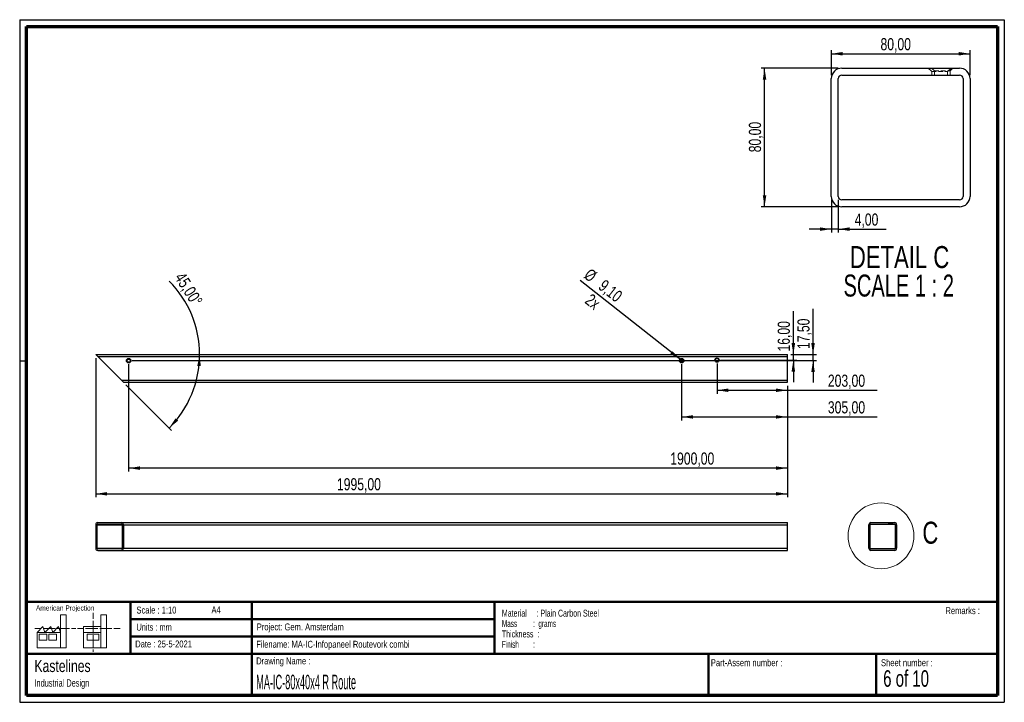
# Paper-space layout '80 Rechts Open' of a CAD drawing. Header units: millimetres. Extents: x 7 to 291, y 7 to 204.
import ezdxf

# ---------------------------------------------------------------- set-up
doc = ezdxf.new("R2010")
doc.units = ezdxf.units.MM
doc.linetypes.add('HIDDEN', pattern=[1.905, 1.27, -0.635])
for name, color, linetype in [('BORDERS', 7, 'Continuous'), ('DRAWING', 7, 'Continuous'), ('TEXT_SHEET_FORMAT', 7, 'Continuous')]:
    doc.layers.add(name, color=color, linetype=linetype)
doc.styles.add('SLDTEXTSTYLE0', font='TXT', dxfattribs={"width": 0.7})
doc.styles.add('SLDTEXTSTYLE1', font='TXT', dxfattribs={"width": 0.75})
doc.styles.add('SLDTEXTSTYLE2', font='TXT', dxfattribs={"width": 0.678571})
doc.styles.add('SLDTEXTSTYLE4', font='TXT', dxfattribs={"width": 0.55})
doc.styles.add('SLDTEXTSTYLE5', font='TXT', dxfattribs={"width": 0.605})
doc.styles.add('SLDTEXTSTYLE6', font='TXT', dxfattribs={"width": 0.549})
doc.styles.add('SLDTEXTSTYLE7', font='TXT', dxfattribs={"width": 0.467045})
doc.styles.add('SLDTEXTSTYLE8', font='TXT', dxfattribs={"width": 0.681818})
doc.dimstyles.new('SLDDIMSTYLE10', dxfattribs={"dimtxt": 3.5, "dimasz": 3.302, "dimexe": 0, "dimexo": 0.0625, "dimgap": 0.875, "dimtad": 1, "dimdec": 4, "dimlfac": 10, "dimzin": 12, "dimdsep": 46, "dimtxsty": 'SLDTEXTSTYLE1', "dimsah": 1, "dimcen": 0.09, "dimazin": 3, "dimtfac": 1, "dimtofl": 0, "dimtmove": 0, "dimatfit": 3, "dimfxl": 1, "dimfrac": 2, "dimtolj": 1, "dimtzin": 12, "dimarcsym": 0})
doc.dimstyles.new('SLDDIMSTYLE4', dxfattribs={"dimtxt": 3.5, "dimasz": 3.302, "dimexe": 0, "dimexo": 0.0625, "dimgap": 0.875, "dimtad": 1, "dimlfac": 2, "dimrnd": 1e-09, "dimzin": 12, "dimdsep": 46, "dimtxsty": 'SLDTEXTSTYLE1', "dimsah": 1, "dimcen": 0.09, "dimadec": 0, "dimazin": 3, "dimtfac": 1, "dimtmove": 0, "dimatfit": 0, "dimfxl": 1, "dimfrac": 2, "dimtolj": 1, "dimtzin": 12, "dimarcsym": 0})
doc.dimstyles.new('SLDDIMSTYLE5', dxfattribs={"dimtxt": 3.5, "dimasz": 3.302, "dimexe": 0, "dimexo": 0.0625, "dimgap": 0.875, "dimtad": 1, "dimlfac": 2, "dimrnd": 1e-09, "dimzin": 12, "dimdsep": 46, "dimtxsty": 'SLDTEXTSTYLE1', "dimsah": 1, "dimcen": 0.09, "dimadec": 0, "dimazin": 3, "dimtfac": 1, "dimtofl": 0, "dimtmove": 0, "dimatfit": 3, "dimfxl": 1, "dimfrac": 2, "dimtolj": 1, "dimtzin": 12, "dimarcsym": 0})
doc.dimstyles.new('SLDDIMSTYLE7', dxfattribs={"dimtxt": 3.5, "dimasz": 3.302, "dimexe": 0, "dimexo": 0.0625, "dimgap": 0.875, "dimtad": 1, "dimlfac": 10, "dimrnd": 1e-09, "dimzin": 12, "dimdsep": 46, "dimtxsty": 'SLDTEXTSTYLE1', "dimsah": 1, "dimcen": 0.09, "dimadec": 0, "dimazin": 3, "dimtfac": 1, "dimtofl": 0, "dimtmove": 0, "dimatfit": 3, "dimfxl": 1, "dimfrac": 2, "dimtolj": 1, "dimtzin": 12, "dimarcsym": 0})
doc.dimstyles.new('SLDDIMSTYLE8', dxfattribs={"dimtxt": 3.5, "dimasz": 3.302, "dimexe": 0, "dimexo": 0.0625, "dimgap": 0.875, "dimtad": 1, "dimlfac": 10, "dimrnd": 1e-09, "dimzin": 12, "dimdsep": 46, "dimtxsty": 'SLDTEXTSTYLE1', "dimsah": 1, "dimcen": 0.09, "dimadec": 0, "dimazin": 3, "dimtfac": 1, "dimtmove": 0, "dimatfit": 0, "dimfxl": 1, "dimfrac": 2, "dimtolj": 1, "dimtzin": 12, "dimarcsym": 0})
doc.dimstyles.new('SLDDIMSTYLE9', dxfattribs={"dimtxt": 3.5, "dimasz": 3.302, "dimexe": 0, "dimexo": 0.0625, "dimgap": 0.875, "dimtad": 1, "dimlfac": 10, "dimrnd": 1e-09, "dimzin": 12, "dimdsep": 46, "dimtxsty": 'SLDTEXTSTYLE1', "dimblk1": 'NONE', "dimsah": 1, "dimcen": 0, "dimadec": 0, "dimazin": 3, "dimtfac": 1, "dimtmove": 0, "dimatfit": 3, "dimldrblk": 'NONE', "dimfxl": 1, "dimfrac": 2, "dimtolj": 1, "dimtzin": 12, "dimarcsym": 0})

# ---------------------------------------------------------------- blocks, each defined once
blk = doc.blocks.new('SW_NOTE_0_25')
at = {"layer": 'TEXT_SHEET_FORMAT', "color": 0, "char_height": 2, "attachment_point": 1}
for s, insert, style in [('Material     : Plain Carbon Steel', (0, 2.58), 'SLDTEXTSTYLE5'), ('Mass         :  grams', (0, -0.42), 'SLDTEXTSTYLE4'), ('Thickness  :', (0, -3.42), 'SLDTEXTSTYLE5'), ('Finish        :', (0, -6.42), 'SLDTEXTSTYLE6')]:
    blk.add_mtext(s, dxfattribs=dict(at, insert=insert, style=style))
blk = doc.blocks.new('SW_NOTE_0_26')
at = {"layer": 'DRAWING', "color": 0, "attachment_point": 1, "style": 'SLDTEXTSTYLE1'}
for s, insert, char_height in [('Kastelines', (0, 4.51), 3.5), ('Industrial Design', (0, -1.09), 2.1167)]:
    blk.add_mtext(s, dxfattribs=dict(at, insert=insert, char_height=char_height))
blk = doc.blocks.new('_D_27')
at = {"layer": 'DRAWING', "color": 7}
blk.add_line((37.21, 98.44), (50.4, 85.24), dxfattribs=at)
for start, end in [(0, 44.9558), (315, 0)]:
    blk.add_arc((28.5, 107.14), 29.97, start, end, dxfattribs=at)
for points in [[(58.47, 107.14), (57.79, 103.87), (58.8, 103.82)], [(49.7, 85.95), (52.28, 88.07), (51.52, 88.75)]]:
    blk.add_solid(points, dxfattribs=at)
at = {"layer": 'DRAWING', "color": 7, "insert": (54.06, 131.26), "char_height": 3.5, "attachment_point": 1, "rotation": 302.2613, "style": 'SLDTEXTSTYLE1'}
blk.add_mtext('45,00°', dxfattribs=at)
blk = doc.blocks.new('_D_28')
at = {"layer": 'DRAWING', "color": 7}
for p, q in [((28.5, 106.14), (28.5, 65.95)), ((228, 98.14), (228, 65.95)), ((28.5, 66.95), (228, 66.95))]:
    blk.add_line(p, q, dxfattribs=at)
for points in [[(28.5, 66.95), (31.8, 66.45), (31.8, 67.46)], [(228, 66.95), (224.7, 67.46), (224.7, 66.45)]]:
    blk.add_solid(points, dxfattribs=at)
at = {"layer": 'DRAWING', "color": 7, "insert": (98.08, 71.47), "char_height": 3.5, "attachment_point": 1, "style": 'SLDTEXTSTYLE1'}
blk.add_mtext('1995,00', dxfattribs=at)
blk = doc.blocks.new('_D_29')
at = {"layer": 'DRAWING', "color": 7}
for p, q in [((197.5, 104.39), (197.5, 88.14)), ((228, 98.14), (228, 88.14)), ((197.5, 89.14), (228, 89.14)), ((228, 89.14), (253.9, 89.14))]:
    blk.add_line(p, q, dxfattribs=at)
for points in [[(197.5, 89.14), (200.8, 88.64), (200.8, 89.65)], [(228, 89.14), (224.7, 89.65), (224.7, 88.64)]]:
    blk.add_solid(points, dxfattribs=at)
at = {"layer": 'DRAWING', "color": 7, "insert": (239.68, 93.66), "char_height": 3.5, "attachment_point": 1, "style": 'SLDTEXTSTYLE1'}
blk.add_mtext('305,00', dxfattribs=at)
blk = doc.blocks.new('_D_30')
at = {"layer": 'DRAWING', "color": 7}
for p, q in [((38, 104.39), (38, 73.37)), ((228, 98.14), (228, 73.37)), ((228, 74.37), (38, 74.37))]:
    blk.add_line(p, q, dxfattribs=at)
for points in [[(38, 74.37), (41.3, 73.86), (41.3, 74.88)], [(228, 74.37), (224.7, 74.88), (224.7, 73.86)]]:
    blk.add_solid(points, dxfattribs=at)
at = {"layer": 'DRAWING', "color": 7, "insert": (194.23, 78.88), "char_height": 3.5, "attachment_point": 1, "style": 'SLDTEXTSTYLE1'}
blk.add_mtext('1900,00', dxfattribs=at)
blk = doc.blocks.new('_D_31')
at = {"layer": 'DRAWING', "color": 7}
for p, q in [((235.4, 107.14), (235.4, 120.38)), ((39, 105.39), (236.4, 105.39)), ((229, 107.14), (236.4, 107.14)), ((235.4, 105.39), (235.4, 107.14)), ((235.4, 105.39), (235.4, 99.04))]:
    blk.add_line(p, q, dxfattribs=at)
for points in [[(235.4, 107.14), (235.91, 110.45), (234.89, 110.45)], [(235.4, 105.39), (234.89, 102.09), (235.91, 102.09)]]:
    blk.add_solid(points, dxfattribs=at)
at = {"layer": 'DRAWING', "color": 7, "insert": (230.89, 108.74), "char_height": 3.5, "attachment_point": 1, "rotation": 90, "style": 'SLDTEXTSTYLE1'}
blk.add_mtext('17,50', dxfattribs=at)
blk = doc.blocks.new('_D_32')
at = {"layer": 'DRAWING', "color": 7}
for q in [(168.24, 128.48), (197.86, 105.11)]:
    blk.add_line((197.14, 105.68), q, dxfattribs=at)
blk.add_solid([(197.14, 105.68), (194.87, 108.12), (194.24, 107.32)], dxfattribs=at)
at = {"layer": 'DRAWING', "color": 7, "char_height": 3.5, "attachment_point": 1, "rotation": 321.726, "style": 'SLDTEXTSTYLE1'}
for s, insert in [('%%c', (171.21, 132.25)), ('9,10', (175.39, 129.02)), ('2x', (171.5, 124.94))]:
    blk.add_mtext(s, dxfattribs=dict(at, insert=insert))
blk = doc.blocks.new('_None')
blk = doc.blocks.new('_D_33')
at = {"layer": 'DRAWING', "color": 7}
for p, q in [((207.7, 104.54), (207.7, 95.84)), ((207.7, 96.84), (228, 96.84)), ((228, 98.14), (228, 95.84)), ((228, 96.84), (253.9, 96.84))]:
    blk.add_line(p, q, dxfattribs=at)
for points in [[(207.7, 96.84), (211, 96.33), (211, 97.35)], [(228, 96.84), (224.7, 97.35), (224.7, 96.33)]]:
    blk.add_solid(points, dxfattribs=at)
at = {"layer": 'DRAWING', "color": 7, "insert": (239.68, 101.35), "char_height": 3.5, "attachment_point": 1, "style": 'SLDTEXTSTYLE1'}
blk.add_mtext('203,00', dxfattribs=at)
blk = doc.blocks.new('_D_34')
at = {"layer": 'DRAWING', "color": 7}
for p, q in [((229.72, 107.14), (229.72, 119.66)), ((208.7, 105.54), (230.72, 105.54)), ((229, 107.14), (230.72, 107.14)), ((229.72, 105.54), (229.72, 107.14)), ((229.72, 105.54), (229.72, 99.19))]:
    blk.add_line(p, q, dxfattribs=at)
for points in [[(229.72, 107.14), (230.23, 110.45), (229.21, 110.45)], [(229.72, 105.54), (229.21, 102.24), (230.23, 102.24)]]:
    blk.add_solid(points, dxfattribs=at)
at = {"layer": 'DRAWING', "color": 7, "insert": (225.21, 108.02), "char_height": 3.5, "attachment_point": 1, "rotation": 90, "style": 'SLDTEXTSTYLE1'}
blk.add_mtext('16,00', dxfattribs=at)
blk = doc.blocks.new('_D_35')
at = {"layer": 'DRAWING', "color": 7}
for p, q in [((242.68, 189.79), (220.41, 189.79)), ((221.41, 149.79), (221.41, 189.79)), ((242.68, 149.79), (220.41, 149.79))]:
    blk.add_line(p, q, dxfattribs=at)
for points in [[(221.41, 189.79), (220.91, 186.49), (221.92, 186.49)], [(221.41, 149.79), (221.92, 153.09), (220.91, 153.09)]]:
    blk.add_solid(points, dxfattribs=at)
at = {"layer": 'DRAWING', "color": 7, "insert": (216.9, 165.52), "char_height": 3.5, "attachment_point": 1, "rotation": 90, "style": 'SLDTEXTSTYLE1'}
blk.add_mtext('80,00', dxfattribs=at)
blk = doc.blocks.new('_D_36')
at = {"layer": 'DRAWING', "color": 7}
for p, q in [((240.68, 187.79), (240.68, 194.95)), ((240.68, 193.95), (280.68, 193.95)), ((280.68, 187.79), (280.68, 194.95))]:
    blk.add_line(p, q, dxfattribs=at)
for points in [[(240.68, 193.95), (243.98, 193.44), (243.98, 194.46)], [(280.68, 193.95), (277.37, 194.46), (277.37, 193.44)]]:
    blk.add_solid(points, dxfattribs=at)
at = {"layer": 'DRAWING', "color": 7, "insert": (254.86, 198.46), "char_height": 3.5, "attachment_point": 1, "style": 'SLDTEXTSTYLE1'}
blk.add_mtext('80,00', dxfattribs=at)
blk = doc.blocks.new('_D_37')
at = {"layer": 'DRAWING', "color": 7}
for p, q in [((240.68, 151.79), (240.68, 142.34)), ((242.68, 151.79), (242.68, 142.34)), ((240.68, 143.34), (234.33, 143.34)), ((242.68, 143.34), (240.68, 143.34)), ((242.68, 143.34), (256.46, 143.34))]:
    blk.add_line(p, q, dxfattribs=at)
for points in [[(240.68, 143.34), (237.37, 143.85), (237.37, 142.83)], [(242.68, 143.34), (245.98, 142.83), (245.98, 143.85)]]:
    blk.add_solid(points, dxfattribs=at)
at = {"layer": 'DRAWING', "color": 7, "insert": (247.41, 147.85), "char_height": 3.5, "attachment_point": 1, "style": 'SLDTEXTSTYLE1'}
blk.add_mtext('4,00', dxfattribs=at)
blk = doc.blocks.new('SW_NOTE_0_27')
at = {"layer": 'DRAWING', "color": 0, "char_height": 6.35, "attachment_point": 2}
for s, insert, style in [('DETAIL C', (17.56, 8.19), 'SLDTEXTSTYLE1'), ('SCALE 1 : 2', (17.32, -0.03), 'SLDTEXTSTYLE8')]:
    blk.add_mtext(s, dxfattribs=dict(at, insert=insert, style=style))

psp = doc.layouts.new('80 Rechts Open')

# ---------------------------------------------------------------- linework, layer by layer
at = {"color": 7, "linetype": 'Continuous', "lineweight": 25}
for p, q in [((243.67598, 189.788122), (277.675981, 189.788122)), ((243.67598, 187.788122), (277.675981, 187.788122)), ((240.675981, 152.788121), (240.675981, 186.788123)), ((242.675981, 152.788121), (242.675981, 186.788123)), ((278.67598, 186.788123), (278.67598, 152.788121)), ((280.67598, 186.788123), (280.67598, 152.788121)), ((277.675981, 151.788123), (243.67598, 151.788123)), ((277.675981, 149.788123), (243.67598, 149.788123)), ((28.500022, 107.143378), (29.100022, 106.543378)), ((28.500022, 107.143378), (228.000022, 107.143378)), ((29.100022, 106.543378), (228.000022, 106.543378)), ((29.100022, 106.543378), (35.900022, 99.743378)), ((228.000022, 106.543378), (228.000022, 107.143378)), ((228.000022, 99.743378), (228.000022, 106.543378)), ((35.900022, 99.743378), (228.000022, 99.743378)), ((35.900022, 99.743378), (36.500022, 99.143378)), ((228.000022, 99.143378), (228.000022, 99.743378)), ((36.500022, 99.143378), (228.000022, 99.143378)), ((28.500022, 58.032634), (28.500022, 51.232634)), ((28.900022, 51.232634), (28.900022, 58.032634)), ((29.100022, 58.632634), (35.900022, 58.632634)), ((29.100022, 58.232634), (35.900022, 58.232634)), ((35.900022, 58.632634), (228.000022, 58.632634)), ((36.100022, 58.032634), (36.100022, 51.232634)), ((36.500022, 58.032634), (228.000022, 58.032634)), ((36.500022, 58.032634), (36.500022, 51.232634)), ((228.000022, 58.032634), (228.000022, 58.632634)), ((228.000022, 51.232634), (228.000022, 58.032634)), ((251.513638, 51.232634), (251.513638, 58.032634)), ((251.913638, 51.232634), (251.913638, 58.032634)), ((252.113638, 58.632634), (258.913638, 58.632634)), ((252.113638, 58.232634), (258.913638, 58.232634)), ((259.113638, 58.032634), (259.113638, 51.232634)), ((259.513638, 58.032634), (259.513638, 51.232634)), ((36.500022, 51.232634), (228.000022, 51.232634)), ((228.000022, 50.632634), (228.000022, 51.232634)), ((35.900022, 51.032634), (29.100022, 51.032634)), ((29.100022, 50.632634), (35.900022, 50.632634)), ((35.900022, 50.632634), (228.000022, 50.632634)), ((258.913638, 51.032634), (252.113638, 51.032634)), ((258.913638, 50.632634), (252.113638, 50.632634))]:
    psp.add_line(p, q, dxfattribs=at)
at = {"color": 7, "linetype": 'HIDDEN', "lineweight": 18}
for p, q in [((268.65098, 189.788122), (269.650981, 188.788122)), ((269.600981, 189.788122), (270.40098, 188.988123)), ((269.650981, 188.788122), (274.20098, 188.788122)), ((269.650981, 188.788122), (269.650981, 187.788122)), ((270.40098, 188.988123), (274.950981, 188.988123)), ((270.40098, 188.988123), (270.40098, 187.788122)), ((274.20098, 188.788122), (275.20098, 189.788122)), ((274.20098, 187.788122), (274.20098, 188.788122)), ((274.950981, 188.988123), (275.75098, 189.788122)), ((274.950981, 187.788122), (274.950981, 188.988123)), ((257.108638, 58.632634), (257.308638, 58.432634)), ((257.298638, 58.632634), (257.458638, 58.472634)), ((257.308638, 58.432634), (258.218638, 58.432634)), ((257.308638, 58.432634), (257.308638, 58.232634)), ((257.458638, 58.472634), (258.368638, 58.472634)), ((257.458638, 58.472634), (257.458638, 58.232634)), ((258.218638, 58.432634), (258.418638, 58.632634)), ((258.218638, 58.232634), (258.218638, 58.432634)), ((258.368638, 58.472634), (258.528638, 58.632634)), ((258.368638, 58.232634), (258.368638, 58.472634))]:
    psp.add_line(p, q, dxfattribs=at)
at = {"color": 8, "linetype": 'Continuous', "lineweight": 25}
for p, q in [((28.900022, 58.032634), (36.100022, 58.032634)), ((28.900022, 51.232634), (36.100022, 51.232634))]:
    psp.add_line(p, q, dxfattribs=at)
at = {"color": 7, "linetype": 'Continuous', "lineweight": 25}
for centre, radius in [((38.000022, 105.393378), 0.655), ((38.000022, 105.393378), 0.455), ((197.500022, 105.393378), 0.655), ((197.500022, 105.393378), 0.455), ((207.700022, 105.543378), 0.615), ((207.700022, 105.543378), 0.455)]:
    psp.add_circle(centre, radius, dxfattribs=at)
at = {"color": 7, "linetype": 'Continuous', "lineweight": 18}
psp.add_circle((255.00839, 54.811343), 9.494008, dxfattribs=at)
at = {"color": 7, "linetype": 'Continuous', "lineweight": 25}
for centre, radius, start, end in [((243.675977, 186.788125), 2.999997, 89.99995956, 180.00004044), ((243.675976, 186.788127), 0.999995, 89.9997878, 180.0002122), ((277.675983, 186.788125), 2.999997, 359.99995956, 90.00004044), ((277.675985, 186.788127), 0.999995, 359.9997878, 90.0002122), ((243.675977, 152.788119), 2.999997, 179.99995956, 270.00004044), ((243.675976, 152.788118), 0.999995, 179.9997878, 270.0002122), ((277.675985, 152.788118), 0.999995, 269.9997878, 0.0002122), ((277.675983, 152.788119), 2.999997, 269.99995956, 0.00004044), ((29.100022, 58.032634), 0.6, 90, 180), ((29.100022, 58.032634), 0.2, 90, 180), ((35.900022, 58.032634), 0.6, 0, 90), ((35.900022, 58.032634), 0.2, 0, 90), ((252.113638, 58.032634), 0.6, 90, 180), ((252.113638, 58.032634), 0.2, 90, 180), ((258.913638, 58.032634), 0.6, 0, 90), ((258.913638, 58.032634), 0.2, 0, 90), ((29.100022, 51.232634), 0.6, 180, 270), ((29.100022, 51.232634), 0.2, 180, 270), ((35.900022, 51.232634), 0.6, 270, 0), ((35.900022, 51.232634), 0.2, 270, 0), ((252.113638, 51.232634), 0.6, 180, 270), ((252.113638, 51.232634), 0.2, 180, 270), ((258.913638, 51.232634), 0.2, 270, 0), ((258.913638, 51.232634), 0.6, 270, 0)]:
    psp.add_arc(centre, radius, start, end, dxfattribs=at)
at = {"layer": 'BORDERS', "lineweight": 70}
for p, q in [((8.569641, 8.783909), (8.569641, 201.783909)), ((8.569641, 201.783909), (288.569641, 201.783909)), ((288.569641, 201.783909), (288.569641, 8.783909)), ((288.569641, 8.783909), (8.569641, 8.783909))]:
    psp.add_line(p, q, dxfattribs=at)
at = {"layer": 'BORDERS', "lineweight": 50}
for p, q in [((8.569641, 35.783909), (288.569641, 35.783909)), ((38.569641, 35.783909), (38.569641, 20.783909)), ((73.569641, 35.783909), (73.569641, 8.783909)), ((143.569641, 35.783909), (143.569641, 20.783909)), ((38.569641, 30.783909), (143.569641, 30.783909)), ((38.569641, 25.783909), (143.569641, 25.783909)), ((8.569641, 20.783909), (288.569641, 20.783909)), ((205.222477, 8.783909), (205.222477, 20.783909)), ((253.650911, 8.783909), (253.650911, 20.783909))]:
    psp.add_line(p, q, dxfattribs=at)
at = {"layer": 'TEXT_SHEET_FORMAT'}
for p, q in [((6.569641, 203.783909), (290.569641, 203.783909)), ((6.569641, 203.783909), (6.569641, 6.783909)), ((290.569641, 203.783909), (290.569641, 6.783909)), ((6.569641, 105.283909), (8.621537, 105.283909)), ((6.569641, 6.783909), (290.569641, 6.783909))]:
    psp.add_line(p, q, dxfattribs=at)
at = {"layer": 'TEXT_SHEET_FORMAT', "color": 7, "linetype": 'Continuous', "lineweight": 18}
for p, q in [((18.320827, 26.971098), (18.320827, 32.036143)), ((18.320827, 32.036143), (20.002717, 32.036143)), ((20.002717, 32.036143), (20.002717, 22.470411)), ((27.732829, 32.596011), (27.732829, 30.83891)), ((31.654195, 32.031732), (29.972304, 32.031732)), ((29.972304, 32.031732), (29.972304, 22.466)), ((31.654195, 26.966766), (31.654195, 32.031732)), ((11.593265, 26.971098), (13.275156, 28.659446)), ((13.275156, 28.659446), (13.837466, 26.971098)), ((13.837466, 26.971098), (15.519356, 28.659446)), ((15.519356, 28.659446), (16.081352, 26.971098)), ((16.081352, 26.971098), (17.763242, 28.659446)), ((17.763242, 28.659446), (18.320827, 26.971098)), ((24.926633, 28.655036), (24.926633, 26.966766)), ((24.926633, 28.655036), (29.972304, 28.655036)), ((27.732829, 30.251635), (27.732829, 28.489887)), ((27.732829, 28.489887), (27.732829, 26.728218)), ((10.980867, 28.099735), (12.735999, 28.099735)), ((18.320827, 26.971098), (11.593265, 26.971098)), ((11.593265, 26.971098), (11.593265, 22.470411)), ((12.155576, 26.411465), (14.399461, 26.411465)), ((12.155576, 24.723117), (12.155576, 26.411465)), ((13.320991, 28.099735), (15.075966, 28.099735)), ((14.399461, 26.411465), (14.399461, 24.723117)), ((14.957046, 26.411465), (17.201247, 26.411465)), ((14.957046, 24.723117), (14.957046, 26.411465)), ((15.075966, 28.099735), (16.830941, 28.099735)), ((17.201247, 26.411465), (17.201247, 24.723117)), ((17.415933, 28.099735), (19.171065, 28.099735)), ((18.320827, 26.971098), (18.320827, 22.470411)), ((19.171065, 28.099735), (20.92604, 28.099735)), ((21.511032, 28.099735), (22.808913, 28.099735)), ((23.244743, 28.095324), (24.995229, 28.095324)), ((24.926633, 26.966766), (29.972304, 26.966766)), ((24.926633, 26.966766), (24.926633, 22.466)), ((25.580221, 28.095324), (27.335195, 28.095324)), ((26.050939, 26.407055), (29.41472, 26.407055)), ((26.050939, 24.718707), (26.050939, 26.407055)), ((27.335195, 28.095324), (29.090249, 28.095324)), ((27.732829, 26.140863), (27.732829, 24.379273)), ((29.41472, 26.407055), (29.41472, 24.718707)), ((29.675241, 28.095324), (31.430295, 28.095324)), ((31.430295, 28.095324), (33.18527, 28.095324)), ((31.654195, 26.966766), (31.654195, 22.466)), ((33.770261, 28.095324), (35.525236, 28.095324)), ((14.399461, 24.723117), (12.155576, 24.723117)), ((17.201247, 24.723117), (14.957046, 24.723117)), ((29.41472, 24.718707), (26.050939, 24.718707)), ((27.732829, 24.379273), (27.732829, 22.617525)), ((11.593265, 22.470411), (18.320827, 22.470411)), ((18.320827, 22.470411), (20.002717, 22.470411)), ((24.926633, 22.466), (31.654195, 22.466)), ((27.732829, 22.030171), (27.732829, 21.34201))]:
    psp.add_line(p, q, dxfattribs=at)

# ---------------------------------------------------------------- block references
at = {"layer": 'DRAWING'}
for name, p in [('SW_NOTE_0_27', (242.798966, 130.265525)), ('SW_NOTE_0_26', (10.826503, 14.510992))]:
    psp.add_blockref(name, p, dxfattribs=at)
at = {"layer": 'TEXT_SHEET_FORMAT', "color": 218}
psp.add_blockref('SW_NOTE_0_25', (145.652628, 30.930942), dxfattribs=at)

# ---------------------------------------------------------------- texts
at = {"color": 7, "linetype": 'Continuous', "lineweight": 18, "insert": (266.937078, 58.910225), "char_height": 6.35, "attachment_point": 1, "style": 'SLDTEXTSTYLE1'}
psp.add_mtext('C', dxfattribs=at)
at = {"layer": 'TEXT_SHEET_FORMAT', "attachment_point": 1}
for s, insert, char_height, style in [('American Projection', (11.277178, 34.755658), 1.5, 'SLDTEXTSTYLE1'), ('Scale : 1:10', (40.245387, 34.408225), 2, 'SLDTEXTSTYLE1'), ('A4', (61.890556, 34.486219), 2, 'SLDTEXTSTYLE1'), ('Remarks :', (273.595551, 34.235841), 2, 'SLDTEXTSTYLE1'), ('Units : mm', (40.239331, 29.476127), 2, 'SLDTEXTSTYLE0'), ('Project: Gem. Amsterdam', (74.95639, 29.538044), 2, 'SLDTEXTSTYLE1'), ('Date : 25-5-2021', (39.886543, 24.621763), 2, 'SLDTEXTSTYLE1'), ('Filename: MA-IC-Infopaneel Routevork combi', (74.797688, 24.531301), 2, 'SLDTEXTSTYLE1'), ('Drawing Name :', (74.780305, 19.736533), 2, 'SLDTEXTSTYLE1'), ('Part-Assem number :', (205.926583, 19.21038), 2, 'SLDTEXTSTYLE1'), ('Sheet number :', (255.011235, 19.21038), 2, 'SLDTEXTSTYLE1'), ('6 of 10', (255.634284, 16.03963), 4.7625, 'SLDTEXTSTYLE2')]:
    psp.add_mtext(s, dxfattribs=dict(at, insert=insert, char_height=char_height, style=style))
at = {"layer": 'TEXT_SHEET_FORMAT', "color": 218, "insert": (74.780305, 14.761674), "char_height": 4.23333333, "attachment_point": 1, "style": 'SLDTEXTSTYLE7'}
psp.add_mtext('MA-IC-80x40x4 R Route', dxfattribs=at)

# ---------------------------------------------------------------- dimensions: what is measured, and where the dimension line sits
at = {"layer": 'DRAWING', "color": 7}
for base, p1, p2, dimstyle, picture, middle in [((280.67598, 193.949956), (240.67598, 186.788122), (280.67598, 186.788122), 'SLDDIMSTYLE5', '_D_36', (260.67598, 193.949956)), ((240.67598, 143.342846), (242.67598, 152.788122), (240.67598, 152.788122), 'SLDDIMSTYLE4', '_D_37', (251.935654, 143.342846)), ((228.000022, 66.954458), (28.500022, 107.143378), (228.000022, 99.143378), 'SLDDIMSTYLE7', '_D_28', (106.487782, 66.954458)), ((38.000022, 74.371186), (228.000022, 99.143378), (38.000022, 105.393378), 'SLDDIMSTYLE7', '_D_30', (202.638364, 74.371186)), ((228.000022, 89.143378), (197.500022, 105.393378), (228.000022, 99.143378), 'SLDDIMSTYLE7', '_D_29', (246.792023, 89.143378)), ((228.000022, 96.838833), (207.700022, 105.543378), (228.000022, 99.143378), 'SLDDIMSTYLE7', '_D_33', (246.792023, 96.838833))]:
    dim = psp.add_linear_dim(base=base, p1=p1, p2=p2, dimstyle=dimstyle, dxfattribs=at)
    dim.commit()
    dim.dimension.update_dxf_attribs({"geometry": picture, "text_midpoint": middle, "dimtype": 160})
for base, p1, p2, dimstyle, picture, middle in [((221.414049, 189.788122), (243.67598, 149.788122), (243.67598, 189.788122), 'SLDDIMSTYLE5', '_D_35', (221.414049, 171.335391)), ((235.401528, 107.143378), (38.000022, 105.393378), (228.000022, 107.143378), 'SLDDIMSTYLE8', '_D_31', (235.401528, 114.55909)), ((229.719393, 107.143378), (207.700022, 105.543378), (228.000022, 107.143378), 'SLDDIMSTYLE8', '_D_34', (229.719393, 113.842418))]:
    dim = psp.add_linear_dim(base=base, p1=p1, p2=p2, angle=90, dimstyle=dimstyle, dxfattribs=at)
    dim.commit()
    dim.dimension.update_dxf_attribs({"geometry": picture, "text_midpoint": middle, "dimtype": 160})
dim = psp.add_angular_dim_2l(base=(56.193125, 95.672519), line1=((36.500022, 99.143378), (28.500022, 107.143378)), line2=((228.000022, 107.143378), (28.500022, 107.143378)), dimstyle='SLDDIMSTYLE10', dxfattribs=at)
dim.commit()
dim.dimension.update_dxf_attribs({"geometry": '_D_27', "text_midpoint": (53.847381, 123.143378), "dimtype": 162})
dim = psp.add_diameter_dim_2p(p1=(197.857223, 105.111541), p2=(197.142821, 105.675216), dimstyle='SLDDIMSTYLE9', dxfattribs=at)
dim.commit()
dim.dimension.update_dxf_attribs({"geometry": '_D_32', "text_midpoint": (173.86298, 124.043388), "dimtype": 163})

doc.saveas('drawing.dxf')
